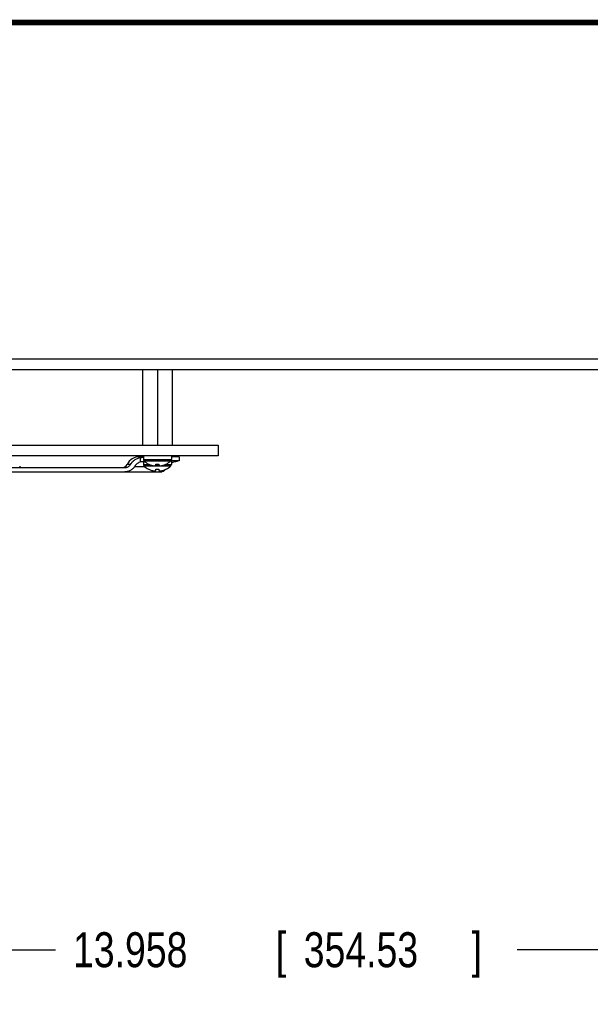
# Model space of a CAD drawing. Header units: inches. Extents: x 0.2 to 16.8, y 0.1 to 10.8.
# Tile 9 of 17: x 9.2 to 11.3, y 7.2 to 10.8. Entities that reach past the tile are written whole.
import ezdxf

# ---------------------------------------------------------------- set-up
doc = ezdxf.new("R2010")
doc.units = ezdxf.units.IN
doc.header["$LTSCALE"] = 0.935
doc.header["$MEASUREMENT"] = 0
doc.layers.get('0').update_dxf_attribs({"linetype": 'CONTINUOUS'})
doc.layers.add('DIMENSIONS', color=7, linetype='CONTINUOUS')
doc.styles.get("Standard").update_dxf_attribs({"font": 'txt', "width": 0.8})
doc.dimstyles.new('DIMSTYLE_1', dxfattribs={"dimtxt": 0.125, "dimasz": 0.18, "dimexe": 0.18, "dimexo": 0.0625, "dimgap": 0.09, "dimtad": 0, "dimtih": 1, "dimtoh": 1, "dimdec": 3, "dimlfac": 1.666667, "dimzin": 4, "dimdsep": 46, "dimtxsty": 'STANDARD', "dimblk": '_FILLED', "dimblk1": '_FILLED', "dimblk2": '_FILLED', "dimcen": 0.09, "dimadec": 0, "dimazin": 0, "dimtp": 0.001, "dimtm": 0.001, "dimtfac": 1, "dimtdec": 3, "dimtofl": 0, "dimtmove": 0, "dimatfit": 3, "dimldrblk": '_FILLED', "dimfxl": 1, "dimtolj": 1, "dimtzin": 4, "dimarcsym": 0})

# ---------------------------------------------------------------- blocks, each defined once
blk = doc.blocks.new('_FILLED')
at = {"color": 0, "linetype": 'BYBLOCK'}
blk.add_solid([(0, 0), (-1, 0.174), (-1, -0.174)], dxfattribs=at)
blk = doc.blocks.new('*D18')
at = {"layer": 'DIMENSIONS', "color": 2, "linetype": 'CONTINUOUS'}
for p, q in [((6.0275, 6.4172), (6.0275, 7.5675)), ((14.4023, 6.695), (14.4023, 7.5675)), ((6.0275, 7.4425), (9.3414, 7.4425)), ((14.4023, 7.4425), (10.9914, 7.4425))]:
    blk.add_line(p, q, dxfattribs=at)
at = {"layer": 'DIMENSIONS', "color": 2, "linetype": 'CONTINUOUS', "xscale": 0.18, "yscale": 0.18, "zscale": 0.18, "rotation": 180}
blk.add_blockref('_FILLED', (6.0275, 7.4425), dxfattribs=at)
at = {"layer": 'DIMENSIONS', "color": 2, "linetype": 'CONTINUOUS', "xscale": 0.18, "yscale": 0.18, "zscale": 0.18}
blk.add_blockref('_FILLED', (14.4023, 7.4425), dxfattribs=at)
at = {"layer": 'DIMENSIONS', "color": 2, "linetype": 'CONTINUOUS', "width": 0.8}
for s, p in [('13.958', (9.4039, 7.38)), ('[', (10.1289, 7.38)), ('354.53', (10.2289, 7.38)), (']', (10.8289, 7.38))]:
    blk.add_text(s, height=0.125, dxfattribs=at).set_placement(p)

msp = doc.modelspace()

# ---------------------------------------------------------------- linework, layer by layer
at = {"color": 7, "linetype": 'CONTINUOUS'}
for p, q in [((6.39529, 9.55523), (13.76509, 9.55523)), ((6.67849, 9.51803), (13.77053, 9.51803)), ((9.65234, 9.51743), (9.65234, 9.24638)), ((9.70549, 9.51743), (9.70549, 9.24638)), ((9.75864, 9.51743), (9.75864, 9.24638)), ((6.37129, 9.24638), (9.92329, 9.24638)), ((9.92329, 9.24638), (9.92329, 9.20858)), ((9.92329, 9.20858), (6.38329, 9.20858)), ((9.65539, 9.20558), (9.64249, 9.20558)), ((9.64545, 9.1873), (9.64545, 9.20332)), ((9.64573, 9.20332), (9.64545, 9.20332)), ((9.65539, 9.20858), (9.65539, 9.19556)), ((9.65539, 9.19556), (9.75559, 9.19556)), ((9.65716, 9.1913), (9.75381, 9.1913)), ((9.75559, 9.20858), (9.75559, 9.19556)), ((9.78348, 9.20558), (9.75559, 9.20558)), ((9.78349, 9.20558), (9.78349, 9.19058)), ((8.99577, 9.16658), (9.58867, 9.16658)), ((9.60928, 9.17795), (9.59716, 9.17795)), ((9.65539, 9.18783), (9.65539, 9.17756)), ((9.65539, 9.17756), (9.6775, 9.17756)), ((9.65716, 9.1733), (9.69274, 9.1733)), ((9.69561, 9.1733), (9.71537, 9.1733)), ((9.70039, 9.17487), (9.70039, 9.17889)), ((9.70039, 9.17756), (9.71059, 9.17756)), ((9.70039, 9.15687), (9.70039, 9.16089)), ((9.71059, 9.17889), (9.71059, 9.17487)), ((9.71059, 9.16089), (9.71059, 9.15687)), ((9.71824, 9.1733), (9.75381, 9.1733)), ((9.73347, 9.17756), (9.75559, 9.17756)), ((9.75559, 9.19058), (9.75559, 9.17756))]:
    msp.add_line(p, q, dxfattribs=at)
at = {"color": 3, "linetype": 'CONTINUOUS'}
for p, q in [((9.62459, 9.17108), (9.65966, 9.17108)), ((9.64573, 9.1873), (9.64545, 9.1873)), ((9.78348, 9.19058), (9.753, 9.19058)), ((9.13027, 9.15158), (9.71708, 9.15158))]:
    msp.add_line(p, q, dxfattribs=at)
at = {"color": 7, "linetype": 'CONTINUOUS', "const_width": 0.02}
msp.add_lwpolyline([(16.75, 10.75859), (0.25, 10.75859)], dxfattribs=at)
at = {"color": 7, "linetype": 'CONTINUOUS'}
for centre, radius, start, end in [((9.64249, 9.15458), 0.051, 90, 152.72039), ((9.66139, 9.19556), 0.006, 180, 225.19269), ((9.70549, 9.23995), 0.06858, 225.19269, 242.93771), ((9.70549, 9.23995), 0.06858, 297.06229, 314.80731), ((9.74959, 9.19556), 0.006, 314.80731, 360), ((9.57849, 9.18758), 0.021, 270, 332.72039), ((9.66139, 9.17756), 0.006, 180, 225.19269), ((9.70549, 9.22195), 0.06858, 225.19269, 242.93771), ((9.70549, 9.23995), 0.06839, 243.25081, 252.1171), ((9.70549, 9.22195), 0.06839, 243.25081, 252.1171), ((9.70549, 9.23995), 0.06839, 287.8829, 296.7492), ((9.70549, 9.22195), 0.06839, 287.8829, 296.7492), ((9.70549, 9.22195), 0.06858, 297.06229, 314.80731), ((9.74959, 9.17756), 0.006, 314.80731, 360)]:
    msp.add_arc(centre, radius, start, end, dxfattribs=at)
for points, knots in [([(9.60928, 9.17795), (9.61058, 9.18018), (9.61339, 9.18423), (9.61824, 9.18939), (9.62332, 9.19355), (9.62858, 9.19691), (9.63402, 9.19963), (9.63965, 9.20178), (9.64351, 9.20286), (9.64545, 9.20332)], [0, 0, 0, 0, 0.1701254, 0.3240038, 0.4668013, 0.6027236, 0.7356127, 0.8678613, 1, 1, 1, 1]), ([(9.64573, 9.20332), (9.64732, 9.20332), (9.65054, 9.20339), (9.65376, 9.20357), (9.65539, 9.20367)], [0, 0, 0, 0, 0.4927764, 1, 1, 1, 1]), ([(9.21332, 9.17134), (9.21349, 9.17104), (9.21384, 9.17047), (9.21458, 9.16943), (9.21539, 9.16853), (9.21605, 9.16797), (9.21627, 9.16781)], [0, 0, 0, 0, 0.224093, 0.4369458, 0.8249998, 1, 1, 1, 1]), ([(9.58867, 9.16658), (9.59006, 9.16658), (9.59284, 9.16681), (9.59688, 9.16784), (9.60065, 9.16951), (9.60406, 9.17177), (9.60701, 9.17458), (9.60861, 9.17678), (9.60928, 9.17795)], [0, 0, 0, 0, 0.1702624, 0.3386546, 0.5054066, 0.6708484, 0.8353946, 1, 1, 1, 1]), ([(9.67439, 9.17905), (9.67444, 9.17902), (9.67455, 9.17896), (9.67465, 9.17891), (9.67471, 9.17889)], [0, 0, 0, 0, 0.500428, 1, 1, 1, 1]), ([(9.67439, 9.16105), (9.67444, 9.16102), (9.67455, 9.16096), (9.67465, 9.16091), (9.67471, 9.16089)], [0, 0, 0, 0, 0.500428, 1, 1, 1, 1]), ([(9.68449, 9.17487), (9.68521, 9.17467), (9.68661, 9.17431), (9.68869, 9.17388), (9.69068, 9.17355), (9.69263, 9.1733), (9.69392, 9.17318), (9.69457, 9.17314)], [0, 0, 0, 0, 0.2193924, 0.4243181, 0.6204713, 0.8116009, 1, 1, 1, 1]), ([(9.68449, 9.15687), (9.68521, 9.15667), (9.68661, 9.15631), (9.68869, 9.15588), (9.69068, 9.15555), (9.69263, 9.1553), (9.69392, 9.15518), (9.69457, 9.15514)], [0, 0, 0, 0, 0.2193924, 0.4243181, 0.6204713, 0.8116009, 1, 1, 1, 1]), ([(9.69457, 9.17314), (9.69496, 9.17319), (9.69575, 9.17331), (9.69691, 9.17357), (9.69806, 9.17391), (9.69923, 9.17434), (9.7, 9.17468), (9.70039, 9.17487)], [0, 0, 0, 0, 0.1973506, 0.3913881, 0.5862094, 0.7871457, 1, 1, 1, 1]), ([(9.69457, 9.15514), (9.69496, 9.15519), (9.69575, 9.15531), (9.69691, 9.15557), (9.69806, 9.15591), (9.69923, 9.15634), (9.7, 9.15668), (9.70039, 9.15687)], [0, 0, 0, 0, 0.1973506, 0.3913881, 0.5862094, 0.7871457, 1, 1, 1, 1]), ([(9.7004, 9.17905), (9.70153, 9.17897), (9.70379, 9.17888), (9.70718, 9.17888), (9.70944, 9.17897), (9.71057, 9.17905)], [0, 0, 0, 0, 0.3329313, 0.6670689, 1, 1, 1, 1]), ([(9.7004, 9.16105), (9.70153, 9.16097), (9.70379, 9.16088), (9.70718, 9.16088), (9.70944, 9.16097), (9.71057, 9.16105)], [0, 0, 0, 0, 0.3329313, 0.6670689, 1, 1, 1, 1]), ([(9.71059, 9.17487), (9.71098, 9.17468), (9.71175, 9.17434), (9.71291, 9.17391), (9.71406, 9.17357), (9.71522, 9.17331), (9.71601, 9.17319), (9.71641, 9.17314)], [0, 0, 0, 0, 0.2128543, 0.4137906, 0.6086119, 0.8026494, 1, 1, 1, 1]), ([(9.71059, 9.15687), (9.71098, 9.15668), (9.71175, 9.15634), (9.71291, 9.15591), (9.71406, 9.15557), (9.71522, 9.15531), (9.71601, 9.15519), (9.71641, 9.15514)], [0, 0, 0, 0, 0.2128543, 0.4137906, 0.6086119, 0.8026494, 1, 1, 1, 1]), ([(9.71641, 9.17314), (9.71705, 9.17318), (9.71834, 9.1733), (9.72029, 9.17355), (9.72228, 9.17388), (9.72436, 9.17431), (9.72576, 9.17467), (9.72649, 9.17487)], [0, 0, 0, 0, 0.1883991, 0.3795287, 0.5756819, 0.7806076, 1, 1, 1, 1]), ([(9.71641, 9.15514), (9.71705, 9.15518), (9.71834, 9.1553), (9.72029, 9.15555), (9.72228, 9.15588), (9.72436, 9.15631), (9.72576, 9.15667), (9.72649, 9.15687)], [0, 0, 0, 0, 0.1883991, 0.3795287, 0.5756819, 0.7806076, 1, 1, 1, 1]), ([(9.73627, 9.17889), (9.73632, 9.17891), (9.73643, 9.17896), (9.73653, 9.17902), (9.73658, 9.17905)], [0, 0, 0, 0, 0.4994899, 1, 1, 1, 1]), ([(9.73627, 9.16089), (9.73632, 9.16091), (9.73643, 9.16096), (9.73653, 9.16102), (9.73658, 9.16105)], [0, 0, 0, 0, 0.4994899, 1, 1, 1, 1])]:
    msp.add_open_spline(points, degree=3, knots=knots, dxfattribs=at)
for points in [[(9.64573, 9.20332), (9.64696, 9.20381), (9.64822, 9.20423), (9.6495, 9.20457)], [(9.6495, 9.20457), (9.65076, 9.2049), (9.65205, 9.20516), (9.65334, 9.20532)], [(9.65334, 9.20532), (9.65409, 9.20542), (9.65484, 9.20549), (9.65558, 9.20553)], [(9.67429, 9.17889), (9.67429, 9.17889), (9.67429, 9.1789), (9.6743, 9.1789)], [(9.67429, 9.16089), (9.67429, 9.16089), (9.67429, 9.1609), (9.6743, 9.1609)], [(9.6743, 9.1789), (9.67431, 9.17892), (9.67432, 9.17894), (9.67433, 9.17896)], [(9.6743, 9.1609), (9.67431, 9.16092), (9.67432, 9.16094), (9.67433, 9.16096)], [(9.67433, 9.17896), (9.67435, 9.17899), (9.67437, 9.17902), (9.67439, 9.17905)], [(9.67433, 9.16096), (9.67435, 9.16099), (9.67437, 9.16102), (9.67439, 9.16105)], [(9.70039, 9.17896), (9.7004, 9.17899), (9.7004, 9.17902), (9.7004, 9.17905)], [(9.70039, 9.17889), (9.70039, 9.17891), (9.70039, 9.17894), (9.70039, 9.17896)], [(9.70039, 9.16096), (9.7004, 9.16099), (9.7004, 9.16102), (9.7004, 9.16105)], [(9.70039, 9.16089), (9.70039, 9.16091), (9.70039, 9.16094), (9.70039, 9.16096)], [(9.71057, 9.17905), (9.71057, 9.17902), (9.71057, 9.17899), (9.71058, 9.17896)], [(9.71057, 9.16105), (9.71057, 9.16102), (9.71057, 9.16099), (9.71058, 9.16096)], [(9.71058, 9.17896), (9.71058, 9.17894), (9.71058, 9.17891), (9.71059, 9.17889)], [(9.71058, 9.16096), (9.71058, 9.16094), (9.71058, 9.16091), (9.71059, 9.16089)], [(9.73658, 9.17905), (9.7366, 9.17902), (9.73662, 9.17899), (9.73664, 9.17896)], [(9.73658, 9.16105), (9.7366, 9.16102), (9.73662, 9.16099), (9.73664, 9.16096)], [(9.73664, 9.17896), (9.73665, 9.17894), (9.73666, 9.17892), (9.73667, 9.1789)], [(9.73664, 9.16096), (9.73665, 9.16094), (9.73666, 9.16092), (9.73667, 9.1609)], [(9.73667, 9.1789), (9.73668, 9.1789), (9.73668, 9.17889), (9.73669, 9.17889)], [(9.73667, 9.1609), (9.73668, 9.1609), (9.73668, 9.16089), (9.73669, 9.16089)]]:
    msp.add_open_spline(points, degree=3, dxfattribs=at)
at = {"color": 3, "linetype": 'CONTINUOUS'}
for points, knots in [([(9.62135, 9.16655), (9.62124, 9.16642), (9.61981, 9.16474), (9.6168, 9.16175), (9.61189, 9.15815), (9.60652, 9.15527), (9.6008, 9.15317), (9.59481, 9.15187), (9.59072, 9.15158), (9.58867, 9.15158)], [0, 0, 0, 0, 0.0140722, 0.1780904, 0.341919, 0.5055836, 0.669368, 0.8339249, 1, 1, 1, 1]), ([(9.64545, 9.1873), (9.64335, 9.18656), (9.63922, 9.18478), (9.63351, 9.18117), (9.62848, 9.17662), (9.62576, 9.173), (9.62459, 9.17108)], [0, 0, 0, 0, 0.2487989, 0.4988553, 0.7492792, 1, 1, 1, 1]), ([(9.66046, 9.18836), (9.65887, 9.18818), (9.65556, 9.18782), (9.65065, 9.18742), (9.64732, 9.1873), (9.64573, 9.1873)], [0, 0, 0, 0, 0.3237031, 0.6771493, 1, 1, 1, 1]), ([(9.71708, 9.15158), (9.71843, 9.15158), (9.72117, 9.15191), (9.72514, 9.1533), (9.72762, 9.1547), (9.72882, 9.15551)], [0, 0, 0, 0, 0.3228507, 0.6536502, 1, 1, 1, 1]), ([(9.75801, 9.18533), (9.76014, 9.18604), (9.76449, 9.18732), (9.76891, 9.18829), (9.77115, 9.18871)], [0, 0, 0, 0, 0.4956839, 1, 1, 1, 1])]:
    msp.add_open_spline(points, degree=3, knots=knots, dxfattribs=at)
for points in [[(9.62459, 9.17108), (9.62363, 9.16949), (9.62254, 9.16798), (9.62135, 9.16655)], [(9.72882, 9.15551), (9.7301, 9.15637), (9.73131, 9.15732), (9.73245, 9.15835)], [(9.73245, 9.15835), (9.7329, 9.15876), (9.73335, 9.15919), (9.73378, 9.15962)], [(9.7555, 9.18436), (9.75632, 9.18472), (9.75716, 9.18504), (9.75801, 9.18533)], [(9.75801, 9.18533), (9.75727, 9.18603), (9.75649, 9.18668), (9.75566, 9.18728)], [(9.77115, 9.18871), (9.77323, 9.18909), (9.77528, 9.18954), (9.77735, 9.19)]]:
    msp.add_open_spline(points, degree=3, dxfattribs=at)

# ---------------------------------------------------------------- dimensions: what is measured, and where the dimension line sits
at = {"layer": 'DIMENSIONS', "color": 2, "linetype": 'CONTINUOUS'}
dim = msp.add_linear_dim(base=(14.40229, 7.44254), p1=(6.02749, 6.41724), p2=(14.40229, 6.69504), dimstyle='DIMSTYLE_1', dxfattribs=at)
dim.commit()
dim.dimension.update_dxf_attribs({"geometry": '*D18', "text_midpoint": (10.16643, 7.44254), "dimtype": 160})

doc.saveas('drawing.dxf')
